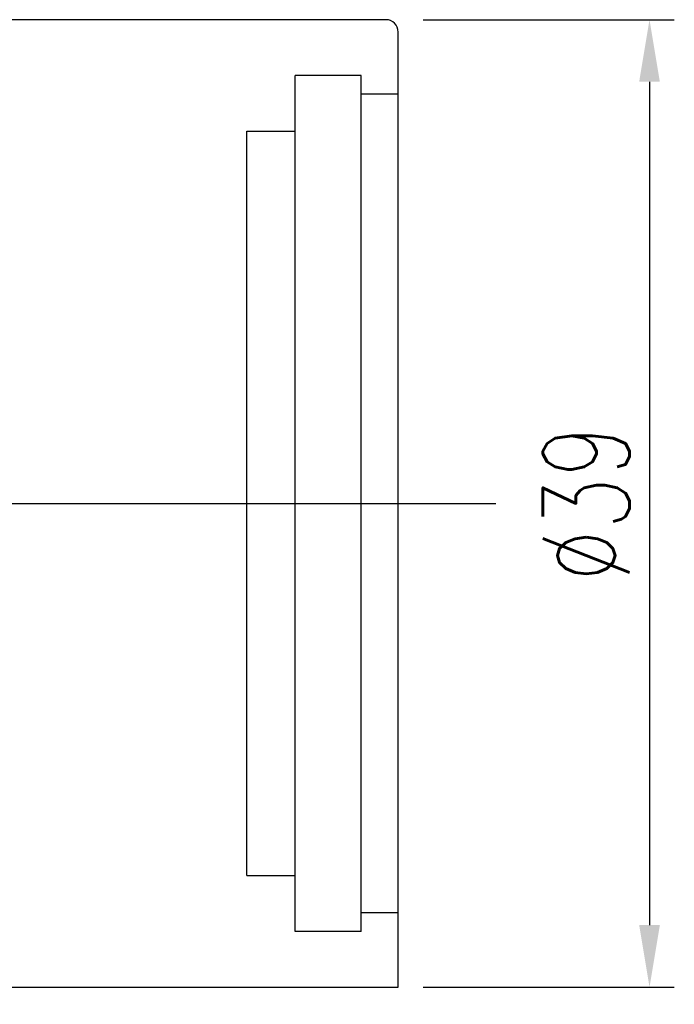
# Model space of a CAD drawing. Header units: millimetres. Extents: x 2 to 201, y -2 to 101.
# Tile 56 of 56: x 174 to 201, y 27 to 67. Entities that reach past the tile are written whole.
import ezdxf
from ezdxf.lldxf.tags import DXFTag

# ---------------------------------------------------------------- set-up
doc = ezdxf.new("R2010")
doc.units = ezdxf.units.MM
doc.header["$LTSCALE"] = 0.1
doc.layers.get('DEFPOINTS').update_dxf_attribs({"linetype": 'CONTINUOUS'})
doc.layers.add('layer 1', color=7, linetype='CONTINUOUS')
doc.styles.add('DIM-7', font='SIMPLEX.shx', dxfattribs={"width": 0.7, "bigfont": 'chineset.shx'})
tags = doc.linetypes.add('DASHED', pattern=[25.72, 12.86, -12.86]).pattern_tags.tags
tags[6:7] = [DXFTag(74, 4), DXFTag(75, 0), DXFTag(340, '0'), DXFTag(46, 0.0), DXFTag(50, 0.0), DXFTag(44, 0.0), DXFTag(45, 0.0)]
tags[4:5] = [DXFTag(74, 4), DXFTag(75, 0), DXFTag(340, '0'), DXFTag(46, 0.0), DXFTag(50, 0.0), DXFTag(44, 0.0), DXFTag(45, 0.0)]
doc.dimstyles.new('CNS', dxfattribs={"dimtxt": 3.5, "dimasz": 2.5, "dimexe": 1, "dimexo": 1.5, "dimgap": 0.09, "dimtad": 0, "dimdsep": 46, "dimtxsty": 'DIM-7', "dimcen": 0.09, "dimclrd": 1, "dimclre": 1, "dimclrt": 4, "dimadec": 0, "dimazin": 0, "dimtfac": 1, "dimtix": 1, "dimtmove": 2, "dimatfit": 3, "dimfxl": 1, "dimtvp": 0.971429, "dimtolj": 1, "dimarcsym": 0})

# ---------------------------------------------------------------- blocks, each defined once
blk = doc.blocks.new('*D4')
at = {"layer": 'DEFPOINTS', "color": 0, "transparency": 16777216}
for p in [(117.401, 27.881), (189.401, 27.881), (189.401, -1.14)]:
    blk.add_point(p, dxfattribs=at)
at = {"layer": 'layer 1', "lineweight": -2, "transparency": 16777216}
for p, q in [((117.401, 26.381), (117.401, -2.14)), ((189.401, 26.381), (189.401, -2.14)), ((119.901, -1.14), (186.901, -1.14))]:
    blk.add_line(p, q, dxfattribs=at)
at = {"layer": 'layer 1', "transparency": 16777216}
for points in [[(119.901, -0.724), (119.901, -1.557), (117.401, -1.14)], [(186.901, -0.724), (186.901, -1.557), (189.401, -1.14)]]:
    blk.add_solid(points, dxfattribs=at)
at = {"layer": 'layer 1', "transparency": 16777216, "insert": (153.401, 1.41), "char_height": 3.5, "attachment_point": 5, "style": 'DIM-7'}
blk.add_mtext('\\A1;72', dxfattribs=at)
blk = doc.blocks.new('*D6')
at = {"layer": 'DEFPOINTS', "color": 0, "transparency": 16777216}
for p in [(188.901, 66.881), (188.901, 27.881), (199.533, 27.881)]:
    blk.add_point(p, dxfattribs=at)
at = {"layer": 'layer 1', "lineweight": -2, "transparency": 16777216}
for p, q in [((190.401, 66.881), (200.533, 66.881)), ((199.533, 64.381), (199.533, 30.381)), ((190.401, 27.881), (200.533, 27.881))]:
    blk.add_line(p, q, dxfattribs=at)
at = {"layer": 'layer 1', "transparency": 16777216}
for points in [[(199.117, 64.381), (199.95, 64.381), (199.533, 66.881)], [(199.117, 30.381), (199.95, 30.381), (199.533, 27.881)]]:
    blk.add_solid(points, dxfattribs=at)
at = {"layer": 'layer 1', "transparency": 16777216, "insert": (196.983, 47.381), "char_height": 3.5, "attachment_point": 5, "rotation": 90, "style": 'DIM-7'}
blk.add_mtext('\\A1;%%c39', dxfattribs=at)

msp = doc.modelspace()

# ---------------------------------------------------------------- linework, layer by layer
at = {"layer": 'layer 1', "linetype": 'Continuous'}
for p, q in [((188.901, 66.881), (140.401, 66.881)), ((189.401, 27.881), (189.401, 66.381)), ((140.401, 27.881), (189.401, 27.881))]:
    msp.add_line(p, q, dxfattribs=at)
at = {"layer": 'layer 1', "linetype": 'DASHED'}
for p, q in [((185.251, 30.131), (185.251, 64.631)), ((187.901, 64.631), (185.251, 64.631)), ((187.901, 30.131), (187.901, 64.631)), ((189.401, 63.881), (187.901, 63.881)), ((183.301, 32.381), (183.301, 62.381)), ((183.301, 62.381), (185.251, 62.381)), ((183.301, 32.381), (185.251, 32.381)), ((189.401, 30.881), (187.901, 30.881)), ((187.901, 30.131), (185.251, 30.131))]:
    msp.add_line(p, q, dxfattribs=at)
at = {"layer": 'layer 1'}
msp.add_line((112.693, 47.381), (193.336, 47.381), dxfattribs=at)
at = {"layer": 'layer 1', "linetype": 'Continuous'}
msp.add_arc((188.901, 66.381), 0.5, 0, 90, dxfattribs=at)

# ---------------------------------------------------------------- dimensions: what is measured, and where the dimension line sits
at = {"layer": 'layer 1'}
dim = msp.add_linear_dim(base=(199.533, 27.881), p1=(188.901, 66.881), p2=(188.901, 27.881), angle=90, text='%%c<>', dimstyle='CNS', override={"dimgap": 0.8, "dimtad": 1, "dimclrd": 256, "dimclre": 256, "dimclrt": 256, "dimadec": 2, "dimazin": 2, "dimtmove": 1, "dimatfit": 0}, dxfattribs=at)
dim.commit()
dim.dimension.update_dxf_attribs({"geometry": '*D6', "text_midpoint": (196.983, 47.381)})
dim = msp.add_linear_dim(base=(189.401, -1.14), p1=(117.401, 27.881), p2=(189.401, 27.881), dimstyle='CNS', override={"dimgap": 0.8, "dimtad": 1, "dimclrd": 256, "dimclre": 256, "dimclrt": 256, "dimadec": 2, "dimazin": 2, "dimtmove": 1, "dimatfit": 0}, dxfattribs=at)
dim.commit()
dim.dimension.update_dxf_attribs({"geometry": '*D4', "text_midpoint": (153.401, 1.41)})

doc.saveas('drawing.dxf')
